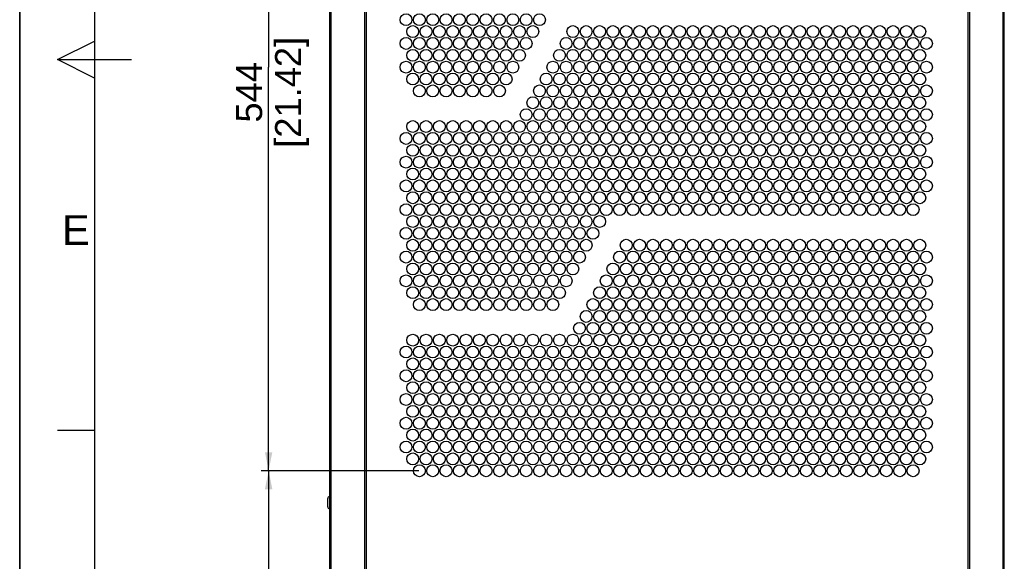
# Model space of a CAD drawing. Header units: millimetres. Extents: x 0 to 594, y 0 to 420.
# Tile 5 of 26: x 0 to 133, y 142 to 215. Entities that reach past the tile are written whole.
import ezdxf

# ---------------------------------------------------------------- set-up
doc = ezdxf.new("R2010")
doc.units = ezdxf.units.MM
doc.header["$LTSCALE"] = 32.67
doc.layers.get('0').update_dxf_attribs({"linetype": 'CONTINUOUS'})
doc.layers.add('02___PRT_ALL_AXES', color=7, linetype='CONTINUOUS')
doc.styles.get("Standard").update_dxf_attribs({"font": 'arial.ttf'})
doc.styles.add('TEXTSTYLE_2', font='arial.ttf')
doc.dimstyles.new('DIMSTYLE_3', dxfattribs={"dimtxt": 3.5, "dimasz": 2.5, "dimexe": 1, "dimexo": 0.0625, "dimgap": 0.875, "dimtad": 1, "dimlfac": 5, "dimdsep": 46, "dimtxsty": 'STANDARD', "dimblk": '_FILLED', "dimblk1": '_FILLED', "dimblk2": '_FILLED', "dimcen": 0.09, "dimclrt": 5, "dimazin": 2, "dimtfac": 1, "dimtofl": 0, "dimtmove": 0, "dimatfit": 3, "dimldrblk": '_FILLED', "dimfxl": 1, "dimtolj": 1, "dimarcsym": 0})

# ---------------------------------------------------------------- blocks, each defined once
blk = doc.blocks.new('_FILLED')
at = {"color": 0, "linetype": 'BYBLOCK'}
blk.add_solid([(0, 0), (-1, 0.2), (-1, -0.2)], dxfattribs=at)
blk = doc.blocks.new('*D10')
at = {"color": 2, "linetype": 'CONTINUOUS'}
for p, q in [((53.86, 154.57), (32.58, 154.57)), ((33.58, 154.57), (33.58, 136.17)), ((33.58, 117.77), (33.58, 136.17)), ((53.96, 117.77), (32.58, 117.77))]:
    blk.add_line(p, q, dxfattribs=at)
at = {"color": 2, "linetype": 'CONTINUOUS', "xscale": 2.5, "yscale": 2.5, "zscale": 2.5}
for p, rotation in [((33.58, 154.57), 90), ((33.58, 117.77), 270)]:
    blk.add_blockref('_FILLED', p, dxfattribs=dict(at, rotation=rotation))
at = {"color": 5, "linetype": 'CONTINUOUS', "insert": (29.2, 134.14), "char_height": 3.5, "width": 12.2175, "attachment_point": 2, "rotation": 90, "line_spacing_factor": 0.9}
blk.add_mtext('184\\P[7.24]', dxfattribs=at)
blk = doc.blocks.new('*D11')
at = {"color": 2, "linetype": 'CONTINUOUS'}
for p, q in [((53.86, 263.37), (32.58, 263.37)), ((33.58, 263.37), (33.58, 208.97)), ((33.58, 154.57), (33.58, 208.97)), ((53.86, 154.57), (32.58, 154.57))]:
    blk.add_line(p, q, dxfattribs=at)
at = {"color": 2, "linetype": 'CONTINUOUS', "xscale": 2.5, "yscale": 2.5, "zscale": 2.5}
for p, rotation in [((33.58, 263.37), 90), ((33.58, 154.57), 270)]:
    blk.add_blockref('_FILLED', p, dxfattribs=dict(at, rotation=rotation))
at = {"color": 5, "linetype": 'CONTINUOUS', "insert": (29.2, 205.58), "char_height": 3.5, "width": 14.9368, "attachment_point": 2, "rotation": 90, "line_spacing_factor": 0.9}
blk.add_mtext('544\\P[21.42]', dxfattribs=at)

msp = doc.modelspace()

# ---------------------------------------------------------------- linework, layer by layer
at = {"color": 7, "linetype": 'CONTINUOUS'}
for p, q in [((0, 0), (0, 420)), ((0.0804, 0.0126), (0.0804, 420.0126)), ((41.5586, 149.7168), (41.5586, 150.8168))]:
    msp.add_line(p, q, dxfattribs=at)
at = {"color": 2, "linetype": 'CONTINUOUS'}
for p, q in [((10.0804, 410.0126), (10.0804, 10.0126)), ((5.0938, 209.9919), (10.0938, 212.4919)), ((10.0938, 212.4919), (10.0938, 207.4919)), ((5.0804, 210.0126), (15.0804, 210.0126)), ((10.0938, 207.4919), (5.0938, 209.9919)), ((10.0804, 160.0126), (5.0804, 160.0126))]:
    msp.add_line(p, q, dxfattribs=at)
at = {"color": 3, "linetype": 'CONTINUOUS'}
for p, q in [((132.8186, 58.1668), (132.8186, 284.8676)), ((41.8186, 58.1668), (41.8186, 279.0084)), ((41.9892, 278.4397), (41.9892, 58.1668)), ((46.5139, 278.134), (46.5139, 58.1668)), ((46.7433, 277.9761), (46.7433, 58.1668)), ((127.8939, 277.9761), (127.8939, 58.1668)), ((128.1233, 278.134), (128.1233, 58.1668)), ((132.648, 58.1668), (132.648, 278.4397))]:
    msp.add_line(p, q, dxfattribs=at)
at = {"color": 7, "linetype": 'CONTINUOUS'}
for centre, start, end in [((41.8086, 150.8168), 90, 180), ((41.8086, 149.7168), 180, 270)]:
    msp.add_arc(centre, 0.25, start, end, dxfattribs=at)
at = {"layer": '02___PRT_ALL_AXES', "color": 3, "linetype": 'CONTINUOUS'}
for centre in [(52.1186, 215.3668), (53.9186, 215.3668), (55.7186, 215.3668), (57.5186, 215.3668), (59.3186, 215.3668), (61.1186, 215.3668), (62.9186, 215.3668), (64.7186, 215.3668), (66.5186, 215.3668), (68.3186, 215.3668), (70.1186, 215.3668), (53.0186, 213.7668), (54.8186, 213.7668), (56.6186, 213.7668), (58.4186, 213.7668), (60.2186, 213.7668), (62.0186, 213.7668), (63.8186, 213.7668), (65.6186, 213.7668), (67.4186, 213.7668), (69.2186, 213.7668), (74.6186, 213.7668), (76.4186, 213.7668), (78.2186, 213.7668), (80.0186, 213.7668), (81.8186, 213.7668), (83.6186, 213.7668), (85.4186, 213.7668), (87.2186, 213.7668), (89.0186, 213.7668), (90.8186, 213.7668), (92.6186, 213.7668), (94.4186, 213.7668), (96.2186, 213.7668), (98.0186, 213.7668), (99.8186, 213.7668), (101.6186, 213.7668), (103.4186, 213.7668), (105.2186, 213.7668), (107.0186, 213.7668), (108.8186, 213.7668), (110.6186, 213.7668), (112.4186, 213.7668), (114.2186, 213.7668), (116.0186, 213.7668), (117.8186, 213.7668), (119.6186, 213.7668), (121.4186, 213.7668), (52.1186, 212.1668), (53.9186, 212.1668), (55.7186, 212.1668), (57.5186, 212.1668), (59.3186, 212.1668), (61.1186, 212.1668), (62.9186, 212.1668), (64.7186, 212.1668), (66.5186, 212.1668), (68.3186, 212.1668), (73.7186, 212.1668), (75.5186, 212.1668), (77.3186, 212.1668), (79.1186, 212.1668), (80.9186, 212.1668), (82.7186, 212.1668), (84.5186, 212.1668), (86.3186, 212.1668), (88.1186, 212.1668), (89.9186, 212.1668), (91.7186, 212.1668), (93.5186, 212.1668), (95.3186, 212.1668), (97.1186, 212.1668), (98.9186, 212.1668), (100.7186, 212.1668), (102.5186, 212.1668), (104.3186, 212.1668), (106.1186, 212.1668), (107.9186, 212.1668), (109.7186, 212.1668), (111.5186, 212.1668), (113.3186, 212.1668), (115.1186, 212.1668), (116.9186, 212.1668), (118.7186, 212.1668), (120.5186, 212.1668), (122.3186, 212.1668), (53.0186, 210.5668), (54.8186, 210.5668), (56.6186, 210.5668), (58.4186, 210.5668), (60.2186, 210.5668), (62.0186, 210.5668), (63.8186, 210.5668), (65.6186, 210.5668), (67.4186, 210.5668), (72.8186, 210.5668), (74.6186, 210.5668), (76.4186, 210.5668), (78.2186, 210.5668), (80.0186, 210.5668), (81.8186, 210.5668), (83.6186, 210.5668), (85.4186, 210.5668), (87.2186, 210.5668), (89.0186, 210.5668), (90.8186, 210.5668), (92.6186, 210.5668), (94.4186, 210.5668), (96.2186, 210.5668), (98.0186, 210.5668), (99.8186, 210.5668), (101.6186, 210.5668), (103.4186, 210.5668), (105.2186, 210.5668), (107.0186, 210.5668), (108.8186, 210.5668), (110.6186, 210.5668), (112.4186, 210.5668), (114.2186, 210.5668), (116.0186, 210.5668), (117.8186, 210.5668), (119.6186, 210.5668), (121.4186, 210.5668), (52.1186, 208.9668), (53.9186, 208.9668), (55.7186, 208.9668), (57.5186, 208.9668), (59.3186, 208.9668), (61.1186, 208.9668), (62.9186, 208.9668), (64.7186, 208.9668), (66.5186, 208.9668), (71.9186, 208.9668), (73.7186, 208.9668), (75.5186, 208.9668), (77.3186, 208.9668), (79.1186, 208.9668), (80.9186, 208.9668), (82.7186, 208.9668), (84.5186, 208.9668), (86.3186, 208.9668), (88.1186, 208.9668), (89.9186, 208.9668), (91.7186, 208.9668), (93.5186, 208.9668), (95.3186, 208.9668), (97.1186, 208.9668), (98.9186, 208.9668), (100.7186, 208.9668), (102.5186, 208.9668), (104.3186, 208.9668), (106.1186, 208.9668), (107.9186, 208.9668), (109.7186, 208.9668), (111.5186, 208.9668), (113.3186, 208.9668), (115.1186, 208.9668), (116.9186, 208.9668), (118.7186, 208.9668), (120.5186, 208.9668), (122.3186, 208.9668), (53.0186, 207.3668), (54.8186, 207.3668), (56.6186, 207.3668), (58.4186, 207.3668), (60.2186, 207.3668), (62.0186, 207.3668), (63.8186, 207.3668), (65.6186, 207.3668), (71.0186, 207.3668), (72.8186, 207.3668), (74.6186, 207.3668), (76.4186, 207.3668), (78.2186, 207.3668), (80.0186, 207.3668), (81.8186, 207.3668), (83.6186, 207.3668), (85.4186, 207.3668), (87.2186, 207.3668), (89.0186, 207.3668), (90.8186, 207.3668), (92.6186, 207.3668), (94.4186, 207.3668), (96.2186, 207.3668), (98.0186, 207.3668), (99.8186, 207.3668), (101.6186, 207.3668), (103.4186, 207.3668), (105.2186, 207.3668), (107.0186, 207.3668), (108.8186, 207.3668), (110.6186, 207.3668), (112.4186, 207.3668), (114.2186, 207.3668), (116.0186, 207.3668), (117.8186, 207.3668), (119.6186, 207.3668), (121.4186, 207.3668), (53.9186, 205.7668), (55.7186, 205.7668), (57.5186, 205.7668), (59.3186, 205.7668), (61.1186, 205.7668), (62.9186, 205.7668), (64.7186, 205.7668), (70.1186, 205.7668), (71.9186, 205.7668), (73.7186, 205.7668), (75.5186, 205.7668), (77.3186, 205.7668), (79.1186, 205.7668), (80.9186, 205.7668), (82.7186, 205.7668), (84.5186, 205.7668), (86.3186, 205.7668), (88.1186, 205.7668), (89.9186, 205.7668), (91.7186, 205.7668), (93.5186, 205.7668), (95.3186, 205.7668), (97.1186, 205.7668), (98.9186, 205.7668), (100.7186, 205.7668), (102.5186, 205.7668), (104.3186, 205.7668), (106.1186, 205.7668), (107.9186, 205.7668), (109.7186, 205.7668), (111.5186, 205.7668), (113.3186, 205.7668), (115.1186, 205.7668), (116.9186, 205.7668), (118.7186, 205.7668), (120.5186, 205.7668), (122.3186, 205.7668), (69.2186, 204.1668), (71.0186, 204.1668), (72.8186, 204.1668), (74.6186, 204.1668), (76.4186, 204.1668), (78.2186, 204.1668), (80.0186, 204.1668), (81.8186, 204.1668), (83.6186, 204.1668), (85.4186, 204.1668), (87.2186, 204.1668), (89.0186, 204.1668), (90.8186, 204.1668), (92.6186, 204.1668), (94.4186, 204.1668), (96.2186, 204.1668), (98.0186, 204.1668), (99.8186, 204.1668), (101.6186, 204.1668), (103.4186, 204.1668), (105.2186, 204.1668), (107.0186, 204.1668), (108.8186, 204.1668), (110.6186, 204.1668), (112.4186, 204.1668), (114.2186, 204.1668), (116.0186, 204.1668), (117.8186, 204.1668), (119.6186, 204.1668), (121.4186, 204.1668), (68.3186, 202.5668), (70.1186, 202.5668), (71.9186, 202.5668), (73.7186, 202.5668), (75.5186, 202.5668), (77.3186, 202.5668), (79.1186, 202.5668), (80.9186, 202.5668), (82.7186, 202.5668), (84.5186, 202.5668), (86.3186, 202.5668), (88.1186, 202.5668), (89.9186, 202.5668), (91.7186, 202.5668), (93.5186, 202.5668), (95.3186, 202.5668), (97.1186, 202.5668), (98.9186, 202.5668), (100.7186, 202.5668), (102.5186, 202.5668), (104.3186, 202.5668), (106.1186, 202.5668), (107.9186, 202.5668), (109.7186, 202.5668), (111.5186, 202.5668), (113.3186, 202.5668), (115.1186, 202.5668), (116.9186, 202.5668), (118.7186, 202.5668), (120.5186, 202.5668), (122.3186, 202.5668), (53.0186, 200.9668), (54.8186, 200.9668), (56.6186, 200.9668), (58.4186, 200.9668), (60.2186, 200.9668), (62.0186, 200.9668), (63.8186, 200.9668), (65.6186, 200.9668), (67.4186, 200.9668), (69.2186, 200.9668), (71.0186, 200.9668), (72.8186, 200.9668), (74.6186, 200.9668), (76.4186, 200.9668), (78.2186, 200.9668), (80.0186, 200.9668), (81.8186, 200.9668), (83.6186, 200.9668), (85.4186, 200.9668), (87.2186, 200.9668), (89.0186, 200.9668), (90.8186, 200.9668), (92.6186, 200.9668), (94.4186, 200.9668), (96.2186, 200.9668), (98.0186, 200.9668), (99.8186, 200.9668), (101.6186, 200.9668), (103.4186, 200.9668), (105.2186, 200.9668), (107.0186, 200.9668), (108.8186, 200.9668), (110.6186, 200.9668), (112.4186, 200.9668), (114.2186, 200.9668), (116.0186, 200.9668), (117.8186, 200.9668), (119.6186, 200.9668), (121.4186, 200.9668), (52.1186, 199.3668), (53.9186, 199.3668), (55.7186, 199.3668), (57.5186, 199.3668), (59.3186, 199.3668), (61.1186, 199.3668), (62.9186, 199.3668), (64.7186, 199.3668), (66.5186, 199.3668), (68.3186, 199.3668), (70.1186, 199.3668), (71.9186, 199.3668), (73.7186, 199.3668), (75.5186, 199.3668), (77.3186, 199.3668), (79.1186, 199.3668), (80.9186, 199.3668), (82.7186, 199.3668), (84.5186, 199.3668), (86.3186, 199.3668), (88.1186, 199.3668), (89.9186, 199.3668), (91.7186, 199.3668), (93.5186, 199.3668), (95.3186, 199.3668), (97.1186, 199.3668), (98.9186, 199.3668), (100.7186, 199.3668), (102.5186, 199.3668), (104.3186, 199.3668), (106.1186, 199.3668), (107.9186, 199.3668), (109.7186, 199.3668), (111.5186, 199.3668), (113.3186, 199.3668), (115.1186, 199.3668), (116.9186, 199.3668), (118.7186, 199.3668), (120.5186, 199.3668), (122.3186, 199.3668), (53.0186, 197.7668), (54.8186, 197.7668), (56.6186, 197.7668), (58.4186, 197.7668), (60.2186, 197.7668), (62.0186, 197.7668), (63.8186, 197.7668), (65.6186, 197.7668), (67.4186, 197.7668), (69.2186, 197.7668), (71.0186, 197.7668), (72.8186, 197.7668), (74.6186, 197.7668), (76.4186, 197.7668), (78.2186, 197.7668), (80.0186, 197.7668), (81.8186, 197.7668), (83.6186, 197.7668), (85.4186, 197.7668), (87.2186, 197.7668), (89.0186, 197.7668), (90.8186, 197.7668), (92.6186, 197.7668), (94.4186, 197.7668), (96.2186, 197.7668), (98.0186, 197.7668), (99.8186, 197.7668), (101.6186, 197.7668), (103.4186, 197.7668), (105.2186, 197.7668), (107.0186, 197.7668), (108.8186, 197.7668), (110.6186, 197.7668), (112.4186, 197.7668), (114.2186, 197.7668), (116.0186, 197.7668), (117.8186, 197.7668), (119.6186, 197.7668), (121.4186, 197.7668), (52.1186, 196.1668), (53.9186, 196.1668), (55.7186, 196.1668), (57.5186, 196.1668), (59.3186, 196.1668), (61.1186, 196.1668), (62.9186, 196.1668), (64.7186, 196.1668), (66.5186, 196.1668), (68.3186, 196.1668), (70.1186, 196.1668), (71.9186, 196.1668), (73.7186, 196.1668), (75.5186, 196.1668), (77.3186, 196.1668), (79.1186, 196.1668), (80.9186, 196.1668), (82.7186, 196.1668), (84.5186, 196.1668), (86.3186, 196.1668), (88.1186, 196.1668), (89.9186, 196.1668), (91.7186, 196.1668), (93.5186, 196.1668), (95.3186, 196.1668), (97.1186, 196.1668), (98.9186, 196.1668), (100.7186, 196.1668), (102.5186, 196.1668), (104.3186, 196.1668), (106.1186, 196.1668), (107.9186, 196.1668), (109.7186, 196.1668), (111.5186, 196.1668), (113.3186, 196.1668), (115.1186, 196.1668), (116.9186, 196.1668), (118.7186, 196.1668), (120.5186, 196.1668), (122.3186, 196.1668), (53.0186, 194.5668), (54.8186, 194.5668), (56.6186, 194.5668), (58.4186, 194.5668), (60.2186, 194.5668), (62.0186, 194.5668), (63.8186, 194.5668), (65.6186, 194.5668), (67.4186, 194.5668), (69.2186, 194.5668), (71.0186, 194.5668), (72.8186, 194.5668), (74.6186, 194.5668), (76.4186, 194.5668), (78.2186, 194.5668), (80.0186, 194.5668), (81.8186, 194.5668), (83.6186, 194.5668), (85.4186, 194.5668), (87.2186, 194.5668), (89.0186, 194.5668), (90.8186, 194.5668), (92.6186, 194.5668), (94.4186, 194.5668), (96.2186, 194.5668), (98.0186, 194.5668), (99.8186, 194.5668), (101.6186, 194.5668), (103.4186, 194.5668), (105.2186, 194.5668), (107.0186, 194.5668), (108.8186, 194.5668), (110.6186, 194.5668), (112.4186, 194.5668), (114.2186, 194.5668), (116.0186, 194.5668), (117.8186, 194.5668), (119.6186, 194.5668), (121.4186, 194.5668), (52.1186, 192.9668), (53.9186, 192.9668), (55.7186, 192.9668), (57.5186, 192.9668), (59.3186, 192.9668), (61.1186, 192.9668), (62.9186, 192.9668), (64.7186, 192.9668), (66.5186, 192.9668), (68.3186, 192.9668), (70.1186, 192.9668), (71.9186, 192.9668), (73.7186, 192.9668), (75.5186, 192.9668), (77.3186, 192.9668), (79.1186, 192.9668), (80.9186, 192.9668), (82.7186, 192.9668), (84.5186, 192.9668), (86.3186, 192.9668), (88.1186, 192.9668), (89.9186, 192.9668), (91.7186, 192.9668), (93.5186, 192.9668), (95.3186, 192.9668), (97.1186, 192.9668), (98.9186, 192.9668), (100.7186, 192.9668), (102.5186, 192.9668), (104.3186, 192.9668), (106.1186, 192.9668), (107.9186, 192.9668), (109.7186, 192.9668), (111.5186, 192.9668), (113.3186, 192.9668), (115.1186, 192.9668), (116.9186, 192.9668), (118.7186, 192.9668), (120.5186, 192.9668), (122.3186, 192.9668), (53.0186, 191.3668), (54.8186, 191.3668), (56.6186, 191.3668), (58.4186, 191.3668), (60.2186, 191.3668), (62.0186, 191.3668), (63.8186, 191.3668), (65.6186, 191.3668), (67.4186, 191.3668), (69.2186, 191.3668), (71.0186, 191.3668), (72.8186, 191.3668), (74.6186, 191.3668), (76.4186, 191.3668), (78.2186, 191.3668), (80.0186, 191.3668), (81.8186, 191.3668), (83.6186, 191.3668), (85.4186, 191.3668), (87.2186, 191.3668), (89.0186, 191.3668), (90.8186, 191.3668), (92.6186, 191.3668), (94.4186, 191.3668), (96.2186, 191.3668), (98.0186, 191.3668), (99.8186, 191.3668), (101.6186, 191.3668), (103.4186, 191.3668), (105.2186, 191.3668), (107.0186, 191.3668), (108.8186, 191.3668), (110.6186, 191.3668), (112.4186, 191.3668), (114.2186, 191.3668), (116.0186, 191.3668), (117.8186, 191.3668), (119.6186, 191.3668), (121.4186, 191.3668), (52.1186, 189.7668), (53.9186, 189.7668), (55.7186, 189.7668), (57.5186, 189.7668), (59.3186, 189.7668), (61.1186, 189.7668), (62.9186, 189.7668), (64.7186, 189.7668), (66.5186, 189.7668), (68.3186, 189.7668), (70.1186, 189.7668), (71.9186, 189.7668), (73.7186, 189.7668), (75.5186, 189.7668), (77.3186, 189.7668), (79.1186, 189.7668), (80.9186, 189.7668), (82.7186, 189.7668), (84.5186, 189.7668), (86.3186, 189.7668), (88.1186, 189.7668), (89.9186, 189.7668), (91.7186, 189.7668), (93.5186, 189.7668), (95.3186, 189.7668), (97.1186, 189.7668), (98.9186, 189.7668), (100.7186, 189.7668), (102.5186, 189.7668), (104.3186, 189.7668), (106.1186, 189.7668), (107.9186, 189.7668), (109.7186, 189.7668), (111.5186, 189.7668), (113.3186, 189.7668), (115.1186, 189.7668), (116.9186, 189.7668), (118.7186, 189.7668), (120.5186, 189.7668), (53.0186, 188.1668), (54.8186, 188.1668), (56.6186, 188.1668), (58.4186, 188.1668), (60.2186, 188.1668), (62.0186, 188.1668), (63.8186, 188.1668), (65.6186, 188.1668), (67.4186, 188.1668), (69.2186, 188.1668), (71.0186, 188.1668), (72.8186, 188.1668), (74.6186, 188.1668), (76.4186, 188.1668), (78.2186, 188.1668), (52.1186, 186.5668), (53.9186, 186.5668), (55.7186, 186.5668), (57.5186, 186.5668), (59.3186, 186.5668), (61.1186, 186.5668), (62.9186, 186.5668), (64.7186, 186.5668), (66.5186, 186.5668), (68.3186, 186.5668), (70.1186, 186.5668), (71.9186, 186.5668), (73.7186, 186.5668), (75.5186, 186.5668), (77.3186, 186.5668), (53.0186, 184.9668), (54.8186, 184.9668), (56.6186, 184.9668), (58.4186, 184.9668), (60.2186, 184.9668), (62.0186, 184.9668), (63.8186, 184.9668), (65.6186, 184.9668), (67.4186, 184.9668), (69.2186, 184.9668), (71.0186, 184.9668), (72.8186, 184.9668), (74.6186, 184.9668), (76.4186, 184.9668), (81.8186, 184.9668), (83.6186, 184.9668), (85.4186, 184.9668), (87.2186, 184.9668), (89.0186, 184.9668), (90.8186, 184.9668), (92.6186, 184.9668), (94.4186, 184.9668), (96.2186, 184.9668), (98.0186, 184.9668), (99.8186, 184.9668), (101.6186, 184.9668), (103.4186, 184.9668), (105.2186, 184.9668), (107.0186, 184.9668), (108.8186, 184.9668), (110.6186, 184.9668), (112.4186, 184.9668), (114.2186, 184.9668), (116.0186, 184.9668), (117.8186, 184.9668), (119.6186, 184.9668), (121.4186, 184.9668), (52.1186, 183.3668), (53.9186, 183.3668), (55.7186, 183.3668), (57.5186, 183.3668), (59.3186, 183.3668), (61.1186, 183.3668), (62.9186, 183.3668), (64.7186, 183.3668), (66.5186, 183.3668), (68.3186, 183.3668), (70.1186, 183.3668), (71.9186, 183.3668), (73.7186, 183.3668), (75.5186, 183.3668), (80.9186, 183.3668), (82.7186, 183.3668), (84.5186, 183.3668), (86.3186, 183.3668), (88.1186, 183.3668), (89.9186, 183.3668), (91.7186, 183.3668), (93.5186, 183.3668), (95.3186, 183.3668), (97.1186, 183.3668), (98.9186, 183.3668), (100.7186, 183.3668), (102.5186, 183.3668), (104.3186, 183.3668), (106.1186, 183.3668), (107.9186, 183.3668), (109.7186, 183.3668), (111.5186, 183.3668), (113.3186, 183.3668), (115.1186, 183.3668), (116.9186, 183.3668), (118.7186, 183.3668), (120.5186, 183.3668), (122.3186, 183.3668), (53.0186, 181.7668), (54.8186, 181.7668), (56.6186, 181.7668), (58.4186, 181.7668), (60.2186, 181.7668), (62.0186, 181.7668), (63.8186, 181.7668), (65.6186, 181.7668), (67.4186, 181.7668), (69.2186, 181.7668), (71.0186, 181.7668), (72.8186, 181.7668), (74.6186, 181.7668), (80.0186, 181.7668), (81.8186, 181.7668), (83.6186, 181.7668), (85.4186, 181.7668), (87.2186, 181.7668), (89.0186, 181.7668), (90.8186, 181.7668), (92.6186, 181.7668), (94.4186, 181.7668), (96.2186, 181.7668), (98.0186, 181.7668), (99.8186, 181.7668), (101.6186, 181.7668), (103.4186, 181.7668), (105.2186, 181.7668), (107.0186, 181.7668), (108.8186, 181.7668), (110.6186, 181.7668), (112.4186, 181.7668), (114.2186, 181.7668), (116.0186, 181.7668), (117.8186, 181.7668), (119.6186, 181.7668), (121.4186, 181.7668), (52.1186, 180.1668), (53.9186, 180.1668), (55.7186, 180.1668), (57.5186, 180.1668), (59.3186, 180.1668), (61.1186, 180.1668), (62.9186, 180.1668), (64.7186, 180.1668), (66.5186, 180.1668), (68.3186, 180.1668), (70.1186, 180.1668), (71.9186, 180.1668), (73.7186, 180.1668), (79.1186, 180.1668), (80.9186, 180.1668), (82.7186, 180.1668), (84.5186, 180.1668), (86.3186, 180.1668), (88.1186, 180.1668), (89.9186, 180.1668), (91.7186, 180.1668), (93.5186, 180.1668), (95.3186, 180.1668), (97.1186, 180.1668), (98.9186, 180.1668), (100.7186, 180.1668), (102.5186, 180.1668), (104.3186, 180.1668), (106.1186, 180.1668), (107.9186, 180.1668), (109.7186, 180.1668), (111.5186, 180.1668), (113.3186, 180.1668), (115.1186, 180.1668), (116.9186, 180.1668), (118.7186, 180.1668), (120.5186, 180.1668), (122.3186, 180.1668), (53.0186, 178.5668), (54.8186, 178.5668), (56.6186, 178.5668), (58.4186, 178.5668), (60.2186, 178.5668), (62.0186, 178.5668), (63.8186, 178.5668), (65.6186, 178.5668), (67.4186, 178.5668), (69.2186, 178.5668), (71.0186, 178.5668), (72.8186, 178.5668), (78.2186, 178.5668), (80.0186, 178.5668), (81.8186, 178.5668), (83.6186, 178.5668), (85.4186, 178.5668), (87.2186, 178.5668), (89.0186, 178.5668), (90.8186, 178.5668), (92.6186, 178.5668), (94.4186, 178.5668), (96.2186, 178.5668), (98.0186, 178.5668), (99.8186, 178.5668), (101.6186, 178.5668), (103.4186, 178.5668), (105.2186, 178.5668), (107.0186, 178.5668), (108.8186, 178.5668), (110.6186, 178.5668), (112.4186, 178.5668), (114.2186, 178.5668), (116.0186, 178.5668), (117.8186, 178.5668), (119.6186, 178.5668), (121.4186, 178.5668), (53.9186, 176.9668), (55.7186, 176.9668), (57.5186, 176.9668), (59.3186, 176.9668), (61.1186, 176.9668), (62.9186, 176.9668), (64.7186, 176.9668), (66.5186, 176.9668), (68.3186, 176.9668), (70.1186, 176.9668), (71.9186, 176.9668), (77.3186, 176.9668), (79.1186, 176.9668), (80.9186, 176.9668), (82.7186, 176.9668), (84.5186, 176.9668), (86.3186, 176.9668), (88.1186, 176.9668), (89.9186, 176.9668), (91.7186, 176.9668), (93.5186, 176.9668), (95.3186, 176.9668), (97.1186, 176.9668), (98.9186, 176.9668), (100.7186, 176.9668), (102.5186, 176.9668), (104.3186, 176.9668), (106.1186, 176.9668), (107.9186, 176.9668), (109.7186, 176.9668), (111.5186, 176.9668), (113.3186, 176.9668), (115.1186, 176.9668), (116.9186, 176.9668), (118.7186, 176.9668), (120.5186, 176.9668), (122.3186, 176.9668), (76.4186, 175.3668), (78.2186, 175.3668), (80.0186, 175.3668), (81.8186, 175.3668), (83.6186, 175.3668), (85.4186, 175.3668), (87.2186, 175.3668), (89.0186, 175.3668), (90.8186, 175.3668), (92.6186, 175.3668), (94.4186, 175.3668), (96.2186, 175.3668), (98.0186, 175.3668), (99.8186, 175.3668), (101.6186, 175.3668), (103.4186, 175.3668), (105.2186, 175.3668), (107.0186, 175.3668), (108.8186, 175.3668), (110.6186, 175.3668), (112.4186, 175.3668), (114.2186, 175.3668), (116.0186, 175.3668), (117.8186, 175.3668), (119.6186, 175.3668), (121.4186, 175.3668), (75.5186, 173.7668), (77.3186, 173.7668), (79.1186, 173.7668), (80.9186, 173.7668), (82.7186, 173.7668), (84.5186, 173.7668), (86.3186, 173.7668), (88.1186, 173.7668), (89.9186, 173.7668), (91.7186, 173.7668), (93.5186, 173.7668), (95.3186, 173.7668), (97.1186, 173.7668), (98.9186, 173.7668), (100.7186, 173.7668), (102.5186, 173.7668), (104.3186, 173.7668), (106.1186, 173.7668), (107.9186, 173.7668), (109.7186, 173.7668), (111.5186, 173.7668), (113.3186, 173.7668), (115.1186, 173.7668), (116.9186, 173.7668), (118.7186, 173.7668), (120.5186, 173.7668), (122.3186, 173.7668), (53.0186, 172.1668), (54.8186, 172.1668), (56.6186, 172.1668), (58.4186, 172.1668), (60.2186, 172.1668), (62.0186, 172.1668), (63.8186, 172.1668), (65.6186, 172.1668), (67.4186, 172.1668), (69.2186, 172.1668), (71.0186, 172.1668), (72.8186, 172.1668), (74.6186, 172.1668), (76.4186, 172.1668), (78.2186, 172.1668), (80.0186, 172.1668), (81.8186, 172.1668), (83.6186, 172.1668), (85.4186, 172.1668), (87.2186, 172.1668), (89.0186, 172.1668), (90.8186, 172.1668), (92.6186, 172.1668), (94.4186, 172.1668), (96.2186, 172.1668), (98.0186, 172.1668), (99.8186, 172.1668), (101.6186, 172.1668), (103.4186, 172.1668), (105.2186, 172.1668), (107.0186, 172.1668), (108.8186, 172.1668), (110.6186, 172.1668), (112.4186, 172.1668), (114.2186, 172.1668), (116.0186, 172.1668), (117.8186, 172.1668), (119.6186, 172.1668), (121.4186, 172.1668), (52.1186, 170.5668), (53.9186, 170.5668), (55.7186, 170.5668), (57.5186, 170.5668), (59.3186, 170.5668), (61.1186, 170.5668), (62.9186, 170.5668), (64.7186, 170.5668), (66.5186, 170.5668), (68.3186, 170.5668), (70.1186, 170.5668), (71.9186, 170.5668), (73.7186, 170.5668), (75.5186, 170.5668), (77.3186, 170.5668), (79.1186, 170.5668), (80.9186, 170.5668), (82.7186, 170.5668), (84.5186, 170.5668), (86.3186, 170.5668), (88.1186, 170.5668), (89.9186, 170.5668), (91.7186, 170.5668), (93.5186, 170.5668), (95.3186, 170.5668), (97.1186, 170.5668), (98.9186, 170.5668), (100.7186, 170.5668), (102.5186, 170.5668), (104.3186, 170.5668), (106.1186, 170.5668), (107.9186, 170.5668), (109.7186, 170.5668), (111.5186, 170.5668), (113.3186, 170.5668), (115.1186, 170.5668), (116.9186, 170.5668), (118.7186, 170.5668), (120.5186, 170.5668), (122.3186, 170.5668), (53.0186, 168.9668), (54.8186, 168.9668), (56.6186, 168.9668), (58.4186, 168.9668), (60.2186, 168.9668), (62.0186, 168.9668), (63.8186, 168.9668), (65.6186, 168.9668), (67.4186, 168.9668), (69.2186, 168.9668), (71.0186, 168.9668), (72.8186, 168.9668), (74.6186, 168.9668), (76.4186, 168.9668), (78.2186, 168.9668), (80.0186, 168.9668), (81.8186, 168.9668), (83.6186, 168.9668), (85.4186, 168.9668), (87.2186, 168.9668), (89.0186, 168.9668), (90.8186, 168.9668), (92.6186, 168.9668), (94.4186, 168.9668), (96.2186, 168.9668), (98.0186, 168.9668), (99.8186, 168.9668), (101.6186, 168.9668), (103.4186, 168.9668), (105.2186, 168.9668), (107.0186, 168.9668), (108.8186, 168.9668), (110.6186, 168.9668), (112.4186, 168.9668), (114.2186, 168.9668), (116.0186, 168.9668), (117.8186, 168.9668), (119.6186, 168.9668), (121.4186, 168.9668), (52.1186, 167.3668), (53.9186, 167.3668), (55.7186, 167.3668), (57.5186, 167.3668), (59.3186, 167.3668), (61.1186, 167.3668), (62.9186, 167.3668), (64.7186, 167.3668), (66.5186, 167.3668), (68.3186, 167.3668), (70.1186, 167.3668), (71.9186, 167.3668), (73.7186, 167.3668), (75.5186, 167.3668), (77.3186, 167.3668), (79.1186, 167.3668), (80.9186, 167.3668), (82.7186, 167.3668), (84.5186, 167.3668), (86.3186, 167.3668), (88.1186, 167.3668), (89.9186, 167.3668), (91.7186, 167.3668), (93.5186, 167.3668), (95.3186, 167.3668), (97.1186, 167.3668), (98.9186, 167.3668), (100.7186, 167.3668), (102.5186, 167.3668), (104.3186, 167.3668), (106.1186, 167.3668), (107.9186, 167.3668), (109.7186, 167.3668), (111.5186, 167.3668), (113.3186, 167.3668), (115.1186, 167.3668), (116.9186, 167.3668), (118.7186, 167.3668), (120.5186, 167.3668), (122.3186, 167.3668), (53.0186, 165.7668), (54.8186, 165.7668), (56.6186, 165.7668), (58.4186, 165.7668), (60.2186, 165.7668), (62.0186, 165.7668), (63.8186, 165.7668), (65.6186, 165.7668), (67.4186, 165.7668), (69.2186, 165.7668), (71.0186, 165.7668), (72.8186, 165.7668), (74.6186, 165.7668), (76.4186, 165.7668), (78.2186, 165.7668), (80.0186, 165.7668), (81.8186, 165.7668), (83.6186, 165.7668), (85.4186, 165.7668), (87.2186, 165.7668), (89.0186, 165.7668), (90.8186, 165.7668), (92.6186, 165.7668), (94.4186, 165.7668), (96.2186, 165.7668), (98.0186, 165.7668), (99.8186, 165.7668), (101.6186, 165.7668), (103.4186, 165.7668), (105.2186, 165.7668), (107.0186, 165.7668), (108.8186, 165.7668), (110.6186, 165.7668), (112.4186, 165.7668), (114.2186, 165.7668), (116.0186, 165.7668), (117.8186, 165.7668), (119.6186, 165.7668), (121.4186, 165.7668), (52.1186, 164.1668), (53.9186, 164.1668), (55.7186, 164.1668), (57.5186, 164.1668), (59.3186, 164.1668), (61.1186, 164.1668), (62.9186, 164.1668), (64.7186, 164.1668), (66.5186, 164.1668), (68.3186, 164.1668), (70.1186, 164.1668), (71.9186, 164.1668), (73.7186, 164.1668), (75.5186, 164.1668), (77.3186, 164.1668), (79.1186, 164.1668), (80.9186, 164.1668), (82.7186, 164.1668), (84.5186, 164.1668), (86.3186, 164.1668), (88.1186, 164.1668), (89.9186, 164.1668), (91.7186, 164.1668), (93.5186, 164.1668), (95.3186, 164.1668), (97.1186, 164.1668), (98.9186, 164.1668), (100.7186, 164.1668), (102.5186, 164.1668), (104.3186, 164.1668), (106.1186, 164.1668), (107.9186, 164.1668), (109.7186, 164.1668), (111.5186, 164.1668), (113.3186, 164.1668), (115.1186, 164.1668), (116.9186, 164.1668), (118.7186, 164.1668), (120.5186, 164.1668), (122.3186, 164.1668), (53.0186, 162.5668), (54.8186, 162.5668), (56.6186, 162.5668), (58.4186, 162.5668), (60.2186, 162.5668), (62.0186, 162.5668), (63.8186, 162.5668), (65.6186, 162.5668), (67.4186, 162.5668), (69.2186, 162.5668), (71.0186, 162.5668), (72.8186, 162.5668), (74.6186, 162.5668), (76.4186, 162.5668), (78.2186, 162.5668), (80.0186, 162.5668), (81.8186, 162.5668), (83.6186, 162.5668), (85.4186, 162.5668), (87.2186, 162.5668), (89.0186, 162.5668), (90.8186, 162.5668), (92.6186, 162.5668), (94.4186, 162.5668), (96.2186, 162.5668), (98.0186, 162.5668), (99.8186, 162.5668), (101.6186, 162.5668), (103.4186, 162.5668), (105.2186, 162.5668), (107.0186, 162.5668), (108.8186, 162.5668), (110.6186, 162.5668), (112.4186, 162.5668), (114.2186, 162.5668), (116.0186, 162.5668), (117.8186, 162.5668), (119.6186, 162.5668), (121.4186, 162.5668), (52.1186, 160.9668), (53.9186, 160.9668), (55.7186, 160.9668), (57.5186, 160.9668), (59.3186, 160.9668), (61.1186, 160.9668), (62.9186, 160.9668), (64.7186, 160.9668), (66.5186, 160.9668), (68.3186, 160.9668), (70.1186, 160.9668), (71.9186, 160.9668), (73.7186, 160.9668), (75.5186, 160.9668), (77.3186, 160.9668), (79.1186, 160.9668), (80.9186, 160.9668), (82.7186, 160.9668), (84.5186, 160.9668), (86.3186, 160.9668), (88.1186, 160.9668), (89.9186, 160.9668), (91.7186, 160.9668), (93.5186, 160.9668), (95.3186, 160.9668), (97.1186, 160.9668), (98.9186, 160.9668), (100.7186, 160.9668), (102.5186, 160.9668), (104.3186, 160.9668), (106.1186, 160.9668), (107.9186, 160.9668), (109.7186, 160.9668), (111.5186, 160.9668), (113.3186, 160.9668), (115.1186, 160.9668), (116.9186, 160.9668), (118.7186, 160.9668), (120.5186, 160.9668), (122.3186, 160.9668), (53.0186, 159.3668), (54.8186, 159.3668), (56.6186, 159.3668), (58.4186, 159.3668), (60.2186, 159.3668), (62.0186, 159.3668), (63.8186, 159.3668), (65.6186, 159.3668), (67.4186, 159.3668), (69.2186, 159.3668), (71.0186, 159.3668), (72.8186, 159.3668), (74.6186, 159.3668), (76.4186, 159.3668), (78.2186, 159.3668), (80.0186, 159.3668), (81.8186, 159.3668), (83.6186, 159.3668), (85.4186, 159.3668), (87.2186, 159.3668), (89.0186, 159.3668), (90.8186, 159.3668), (92.6186, 159.3668), (94.4186, 159.3668), (96.2186, 159.3668), (98.0186, 159.3668), (99.8186, 159.3668), (101.6186, 159.3668), (103.4186, 159.3668), (105.2186, 159.3668), (107.0186, 159.3668), (108.8186, 159.3668), (110.6186, 159.3668), (112.4186, 159.3668), (114.2186, 159.3668), (116.0186, 159.3668), (117.8186, 159.3668), (119.6186, 159.3668), (121.4186, 159.3668), (52.1186, 157.7668), (53.9186, 157.7668), (55.7186, 157.7668), (57.5186, 157.7668), (59.3186, 157.7668), (61.1186, 157.7668), (62.9186, 157.7668), (64.7186, 157.7668), (66.5186, 157.7668), (68.3186, 157.7668), (70.1186, 157.7668), (71.9186, 157.7668), (73.7186, 157.7668), (75.5186, 157.7668), (77.3186, 157.7668), (79.1186, 157.7668), (80.9186, 157.7668), (82.7186, 157.7668), (84.5186, 157.7668), (86.3186, 157.7668), (88.1186, 157.7668), (89.9186, 157.7668), (91.7186, 157.7668), (93.5186, 157.7668), (95.3186, 157.7668), (97.1186, 157.7668), (98.9186, 157.7668), (100.7186, 157.7668), (102.5186, 157.7668), (104.3186, 157.7668), (106.1186, 157.7668), (107.9186, 157.7668), (109.7186, 157.7668), (111.5186, 157.7668), (113.3186, 157.7668), (115.1186, 157.7668), (116.9186, 157.7668), (118.7186, 157.7668), (120.5186, 157.7668), (122.3186, 157.7668), (53.0186, 156.1668), (54.8186, 156.1668), (56.6186, 156.1668), (58.4186, 156.1668), (60.2186, 156.1668), (62.0186, 156.1668), (63.8186, 156.1668), (65.6186, 156.1668), (67.4186, 156.1668), (69.2186, 156.1668), (71.0186, 156.1668), (72.8186, 156.1668), (74.6186, 156.1668), (76.4186, 156.1668), (78.2186, 156.1668), (80.0186, 156.1668), (81.8186, 156.1668), (83.6186, 156.1668), (85.4186, 156.1668), (87.2186, 156.1668), (89.0186, 156.1668), (90.8186, 156.1668), (92.6186, 156.1668), (94.4186, 156.1668), (96.2186, 156.1668), (98.0186, 156.1668), (99.8186, 156.1668), (101.6186, 156.1668), (103.4186, 156.1668), (105.2186, 156.1668), (107.0186, 156.1668), (108.8186, 156.1668), (110.6186, 156.1668), (112.4186, 156.1668), (114.2186, 156.1668), (116.0186, 156.1668), (117.8186, 156.1668), (119.6186, 156.1668), (121.4186, 156.1668), (53.9186, 154.5668), (55.7186, 154.5668), (57.5186, 154.5668), (59.3186, 154.5668), (61.1186, 154.5668), (62.9186, 154.5668), (64.7186, 154.5668), (66.5186, 154.5668), (68.3186, 154.5668), (70.1186, 154.5668), (71.9186, 154.5668), (73.7186, 154.5668), (75.5186, 154.5668), (77.3186, 154.5668), (79.1186, 154.5668), (80.9186, 154.5668), (82.7186, 154.5668), (84.5186, 154.5668), (86.3186, 154.5668), (88.1186, 154.5668), (89.9186, 154.5668), (91.7186, 154.5668), (93.5186, 154.5668), (95.3186, 154.5668), (97.1186, 154.5668), (98.9186, 154.5668), (100.7186, 154.5668), (102.5186, 154.5668), (104.3186, 154.5668), (106.1186, 154.5668), (107.9186, 154.5668), (109.7186, 154.5668), (111.5186, 154.5668), (113.3186, 154.5668), (115.1186, 154.5668), (116.9186, 154.5668), (118.7186, 154.5668), (120.5186, 154.5668)]:
    msp.add_circle(centre, 0.8, dxfattribs=at)

# ---------------------------------------------------------------- texts
at = {"color": 5, "linetype": 'CONTINUOUS', "insert": (7.5804, 189.0126), "char_height": 4, "width": 3.717472, "attachment_point": 2, "line_spacing_factor": 0.9, "style": 'TEXTSTYLE_2'}
msp.add_mtext('E', dxfattribs=at)

# ---------------------------------------------------------------- dimensions: what is measured, and where the dimension line sits
at = {"color": 2, "linetype": 'CONTINUOUS'}
for base, p2, angle, picture, middle in [((33.5758, 263.3668), (53.9186, 263.3668), 90, '*D11', (33.5758, 208.9668)), ((33.5758, 117.7668), (54.0186, 117.7668), 270, '*D10', (33.5758, 136.1668))]:
    dim = msp.add_linear_dim(base=base, p1=(53.9186, 154.5668), p2=p2, angle=angle, text='<>\\P[]', dimstyle='DIMSTYLE_3', dxfattribs=at)
    dim.commit()
    dim.dimension.update_dxf_attribs({"geometry": picture, "text_midpoint": middle, "dimtype": 160})

doc.saveas('drawing.dxf')
